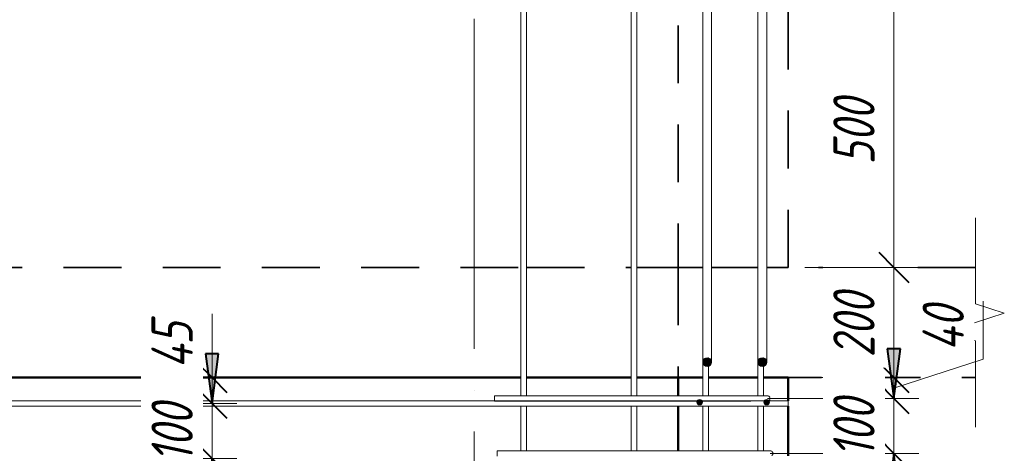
# Model space of a CAD drawing. Header units: millimetres. Extents: x -17509 to 45741, y 2835 to 27111.
# Tile 78 of 98: x 32777 to 34563, y 24762 to 25550. Entities that reach past the tile are written whole.
import ezdxf

# ---------------------------------------------------------------- set-up
doc = ezdxf.new("R2010")
doc.units = ezdxf.units.MM
for name, pattern in [('01 Штриховая _4 мм_', [180, 105, -75]), ('ADSK_Линия сетки', [750, 600, -75, 0, -75]), ('ADSK_Невидимые', [150, 90, -60])]:
    doc.linetypes.add(name, pattern=pattern)
for name, color, linetype, lineweight in [('A-____-____-DIMS', 211, 'Continuous', 9), ('A-____-____-DIMS-30', 211, 'Continuous', 9), ('A-____-NOTE-TEXT', 131, 'Continuous', 20), ('A-DETL-GENF-OTLN', 92, 'Continuous', 20), ('A-FLOR-____-HDLN', 190, 'ADSK_Невидимые', 20), ('A-FLOR-____-MCUT', 192, 'Continuous', 50), ('A-FLOR-____-OTLN', 192, 'Continuous', 20), ('A-WALL-____-MCUT', 113, 'Continuous', 50), ('A-WALL-____-OTLN', 113, 'Continuous', 20), ('S-GRID-____-OTLN', 1, 'Continuous', 9), ('S-RBAR-____-MCUT', 171, 'Continuous', 20), ('S-RBAR-____-OTLN', 171, 'Continuous', 100)]:
    doc.layers.add(name, color=color, linetype=linetype, lineweight=lineweight)
doc.styles.add('GOST Common_I_1', font='GOST Common Italic.ttf', dxfattribs={"width": 0.8, "height": 75})
doc.dimstyles.new('ADSK_Для_арматуры_Основной_2_5_мм_шаг_кол-во_Стрелки_точный', dxfattribs={"dimscale": 304.8, "dimtxt": 0.247469, "dimasz": 0.295276, "dimexe": 0.147638, "dimexo": 0.000484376, "dimgap": 0.03937, "dimtad": 1, "dimdec": 0, "dimlfac": 304.8, "dimdsep": 46, "dimtxsty": 'GOST Common_I_1', "dimsah": 1, "dimcen": 0.09, "dimdle": 0.147638, "dimazin": 0, "dimtfac": 1, "dimtdec": 4, "dimtix": 1, "dimtmove": 0, "dimatfit": 3, "dimfxl": 1, "dimtvp": 1, "dimtfill": 1, "dimtolj": 1, "dimtzin": 0, "dimarcsym": 2})
doc.dimstyles.new('ADSK_Округление_5мм__Узкий_', dxfattribs={"dimscale": 304.8, "dimtxt": 0.247469, "dimasz": 0.177165, "dimexe": 0.147638, "dimexo": 0.000322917, "dimgap": 0.03937, "dimtad": 1, "dimdec": 0, "dimlfac": 304.8, "dimrnd": 5, "dimdsep": 46, "dimtxsty": 'GOST Common_I_1', "dimblk1": 'OBLIQUE', "dimblk2": 'OBLIQUE', "dimsah": 1, "dimcen": 0.09, "dimdle": 0.147638, "dimazin": 0, "dimtfac": 1, "dimtdec": 4, "dimtix": 1, "dimtmove": 0, "dimatfit": 3, "dimfxl": 1, "dimtvp": 1, "dimtfill": 1, "dimtolj": 1, "dimtzin": 0, "dimlwd": 20, "dimlwe": 20, "dimarcsym": 2})
doc.dimstyles.new('ADSK_Округление_5мм__Узкий__1', dxfattribs={"dimscale": 304.8, "dimtxt": 0.247469, "dimasz": 0.177165, "dimexe": 0.147638, "dimexo": 0.000322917, "dimgap": 0.03937, "dimtad": 1, "dimdec": 0, "dimlfac": 304.8, "dimrnd": 5, "dimdsep": 46, "dimtxsty": 'GOST Common_I_1', "dimblk1": 'OBLIQUE', "dimblk2": 'OBLIQUE', "dimsah": 1, "dimcen": 0.09, "dimdle": 0.147638, "dimazin": 0, "dimtfac": 1, "dimtdec": 4, "dimtix": 1, "dimtmove": 1, "dimatfit": 3, "dimfxl": 1, "dimtvp": 1, "dimtfill": 1, "dimtolj": 1, "dimtzin": 0, "dimlwd": 20, "dimlwe": 20, "dimarcsym": 2})

# ---------------------------------------------------------------- blocks, each defined once
blk = doc.blocks.new('ADSK_Обрыв_Линия - ADSK_Обрыв_линия-1070728-КЖ1_Р_ВЭ8_Армирование_14')
at = {"layer": 'A-DETL-GENF-OTLN'}
for p, q in [((-49070, 22033.8), (-49070, 22100)), ((-49070, 21900), (-49070, 21967))]:
    blk.add_line(p, q, dxfattribs=at)
blk = doc.blocks.new('DIMBLOCK309-КЖ1_Р_ВЭ8_Армирование_14')
at = {"layer": 'A-____-____-DIMS-30', "lineweight": 40}
for p, q in [((34362.8, 24762), (34335.8, 24789)), ((34362.8, 24762), (34389.8, 24735)), ((34362.8, 22162), (34335.8, 22189)), ((34362.8, 22162), (34389.8, 22135))]:
    blk.add_line(p, q, dxfattribs=at)
at = {"layer": 'A-____-____-DIMS-30', "lineweight": 20}
for p, q in [((34362.8, 24762), (34138.2, 24762)), ((34362.8, 22162), (34362.8, 24762)), ((34362.8, 24762), (34407.8, 24762)), ((34362.8, 22162), (34138.2, 22162)), ((34362.8, 22162), (34407.8, 22162))]:
    blk.add_line(p, q, dxfattribs=at)
at = {"layer": 'A-____-____-DIMS-30', "color": 0, "lineweight": 20, "insert": (34252.8, 23377.6), "char_height": 75, "width": 202.507, "attachment_point": 1, "rotation": 90, "line_spacing_factor": 1.022761, "style": 'GOST Common_I_1', "bg_fill": 3, "box_fill_scale": 1.25, "bg_fill_color": 256, "bg_fill_true_color": 13158600, "bg_fill_transparency": 0}
blk.add_mtext('2600', dxfattribs=at)
blk = doc.blocks.new('_Oblique')
at = {"color": 0, "linetype": 'ByBlock', "lineweight": -2}
blk.add_line((-0.5, -0.5), (0.5, 0.5), dxfattribs=at)
blk = doc.blocks.new('DIMBLOCK310-КЖ1_Р_ВЭ8_Армирование_14')
at = {"layer": 'A-____-____-DIMS-30', "lineweight": 40}
for p, q in [((34362.8, 24862), (34335.8, 24889)), ((34362.8, 24862), (34389.8, 24835)), ((34362.8, 24762), (34335.8, 24789)), ((34362.8, 24762), (34389.8, 24735))]:
    blk.add_line(p, q, dxfattribs=at)
at = {"layer": 'A-____-____-DIMS-30', "lineweight": 20}
for p, q in [((34362.8, 24862), (34133.2, 24862)), ((34362.8, 24762), (34362.8, 24862)), ((34362.8, 24862), (34407.8, 24862)), ((34362.8, 24762), (34138.2, 24762)), ((34362.8, 24762), (34407.8, 24762))]:
    blk.add_line(p, q, dxfattribs=at)
at = {"layer": 'A-____-____-DIMS-30', "color": 0, "lineweight": 20, "insert": (34252.8, 24754.5), "char_height": 75, "width": 138.073, "attachment_point": 1, "rotation": 90, "line_spacing_factor": 1.022761, "style": 'GOST Common_I_1', "bg_fill": 3, "box_fill_scale": 1.25, "bg_fill_color": 256, "bg_fill_true_color": 13158600, "bg_fill_transparency": 0}
blk.add_mtext('100', dxfattribs=at)
blk = doc.blocks.new('DIMBLOCK311-КЖ1_Р_ВЭ8_Армирование_14')
at = {"layer": 'A-____-____-DIMS-30', "lineweight": 20}
for p, q in [((34524.8, 25039.1), (34524.8, 24933.3)), ((34524.8, 24933.3), (34362.8, 24881)), ((34362.8, 24900), (34201.2, 24900)), ((34362.8, 24862), (34362.8, 24900)), ((34362.8, 24900), (34407.8, 24900)), ((34362.8, 24862), (34133.2, 24862)), ((34362.8, 24862), (34407.8, 24862))]:
    blk.add_line(p, q, dxfattribs=at)
at = {"layer": 'A-____-____-DIMS-30', "lineweight": 40}
for p, q in [((34362.8, 24900), (34335.8, 24927)), ((34362.8, 24862), (34335.8, 24889)), ((34362.8, 24900), (34389.8, 24873)), ((34362.8, 24862), (34389.8, 24835))]:
    blk.add_line(p, q, dxfattribs=at)
at = {"layer": 'A-____-____-DIMS-30', "color": 0, "lineweight": 20, "insert": (34414.8, 24948.3), "char_height": 75, "width": 108.924, "attachment_point": 1, "rotation": 90, "line_spacing_factor": 1.022761, "style": 'GOST Common_I_1', "bg_fill": 3, "box_fill_scale": 1.25, "bg_fill_color": 256, "bg_fill_true_color": 13158600, "bg_fill_transparency": 0}
blk.add_mtext('40', dxfattribs=at)
blk = doc.blocks.new('DIMBLOCK312-КЖ1_Р_ВЭ8_Армирование_14')
at = {"layer": 'A-____-____-DIMS-30', "lineweight": 40}
for p, q in [((34362.8, 25100), (34335.8, 25127)), ((34362.8, 25100), (34389.8, 25073)), ((34362.8, 24900), (34335.8, 24927)), ((34362.8, 24900), (34389.8, 24873))]:
    blk.add_line(p, q, dxfattribs=at)
at = {"layer": 'A-____-____-DIMS-30', "lineweight": 20}
for p, q in [((34362.8, 25100), (34201.2, 25100)), ((34362.8, 24900), (34362.8, 25100)), ((34362.8, 25100), (34407.8, 25100)), ((34362.8, 24900), (34201.2, 24900)), ((34362.8, 24900), (34407.8, 24900))]:
    blk.add_line(p, q, dxfattribs=at)
at = {"layer": 'A-____-____-DIMS-30', "color": 0, "lineweight": 20, "insert": (34252.8, 24936.7), "char_height": 75, "width": 151.88, "attachment_point": 1, "rotation": 90, "line_spacing_factor": 1.022761, "style": 'GOST Common_I_1', "bg_fill": 3, "box_fill_scale": 1.25, "bg_fill_color": 256, "bg_fill_true_color": 13158600, "bg_fill_transparency": 0}
blk.add_mtext('200', dxfattribs=at)
blk = doc.blocks.new('DIMBLOCK313-КЖ1_Р_ВЭ8_Армирование_14')
at = {"layer": 'A-____-____-DIMS-30', "lineweight": 40}
for p, q in [((34362.8, 25600), (34335.8, 25627)), ((34362.8, 25600), (34389.8, 25573)), ((34362.8, 25100), (34335.8, 25127)), ((34362.8, 25100), (34389.8, 25073))]:
    blk.add_line(p, q, dxfattribs=at)
at = {"layer": 'A-____-____-DIMS-30', "lineweight": 20}
for p, q in [((34362.8, 25600), (33726.2, 25600)), ((34362.8, 25100), (34362.8, 25600)), ((34362.8, 25600), (34407.8, 25600)), ((34362.8, 25100), (34201.2, 25100)), ((34362.8, 25100), (34407.8, 25100))]:
    blk.add_line(p, q, dxfattribs=at)
at = {"layer": 'A-____-____-DIMS-30', "color": 0, "lineweight": 20, "insert": (34252.8, 25286.7), "char_height": 75, "width": 151.88, "attachment_point": 1, "rotation": 90, "line_spacing_factor": 1.022761, "style": 'GOST Common_I_1', "bg_fill": 3, "box_fill_scale": 1.25, "bg_fill_color": 256, "bg_fill_true_color": 13158600, "bg_fill_transparency": 0}
blk.add_mtext('500', dxfattribs=at)
blk = doc.blocks.new('DIMBLOCK332-КЖ1_Р_ВЭ8_Армирование_14')
at = {"layer": 'A-____-____-DIMS-30', "lineweight": 40}
for p, q in [((33125.7, 24753), (33098.7, 24780)), ((33125.7, 24753), (33152.7, 24726)), ((33125.7, 22153), (33098.7, 22180)), ((33125.7, 22153), (33152.7, 22126))]:
    blk.add_line(p, q, dxfattribs=at)
at = {"layer": 'A-____-____-DIMS-30', "lineweight": 20}
for p, q in [((33125.7, 24753), (33117.5, 24753)), ((33125.7, 22153), (33125.7, 24753)), ((33125.7, 24753), (33170.7, 24753)), ((33125.7, 22153), (33117.5, 22153)), ((33125.7, 22153), (33170.7, 22153))]:
    blk.add_line(p, q, dxfattribs=at)
at = {"layer": 'A-____-____-DIMS-30', "color": 0, "lineweight": 20, "insert": (33015.7, 23368.6), "char_height": 75, "width": 202.507, "attachment_point": 1, "rotation": 90, "line_spacing_factor": 1.022761, "style": 'GOST Common_I_1', "bg_fill": 3, "box_fill_scale": 1.25, "bg_fill_color": 256, "bg_fill_true_color": 13158600, "bg_fill_transparency": 0}
blk.add_mtext('2600', dxfattribs=at)
blk = doc.blocks.new('DIMBLOCK333-КЖ1_Р_ВЭ8_Армирование_14')
at = {"layer": 'A-____-____-DIMS-30', "lineweight": 40}
for p, q in [((33125.7, 24853), (33098.7, 24880)), ((33125.7, 24853), (33152.7, 24826)), ((33125.7, 24753), (33098.7, 24780)), ((33125.7, 24753), (33152.7, 24726))]:
    blk.add_line(p, q, dxfattribs=at)
at = {"layer": 'A-____-____-DIMS-30', "lineweight": 20}
for p, q in [((33125.7, 24853), (33117.5, 24853)), ((33125.7, 24753), (33125.7, 24853)), ((33125.7, 24853), (33170.7, 24853)), ((33125.7, 24753), (33117.5, 24753)), ((33125.7, 24753), (33170.7, 24753))]:
    blk.add_line(p, q, dxfattribs=at)
at = {"layer": 'A-____-____-DIMS-30', "color": 0, "lineweight": 20, "insert": (33015.7, 24745.5), "char_height": 75, "width": 138.073, "attachment_point": 1, "rotation": 90, "line_spacing_factor": 1.022761, "style": 'GOST Common_I_1', "bg_fill": 3, "box_fill_scale": 1.25, "bg_fill_color": 256, "bg_fill_true_color": 13158600, "bg_fill_transparency": 0}
blk.add_mtext('100', dxfattribs=at)
blk = doc.blocks.new('DIMBLOCK334-КЖ1_Р_ВЭ8_Армирование_14')
at = {"layer": 'A-____-____-DIMS-30', "lineweight": 20}
for p, q in [((33125.7, 25007.4), (33125.7, 24901.6)), ((33125.7, 24853), (33125.7, 24945)), ((33125.7, 24900), (33117.5, 24900)), ((33125.7, 24901.6), (33125.7, 24876.5)), ((33125.7, 24900), (33170.7, 24900)), ((33125.7, 24853), (33117.5, 24853)), ((33125.7, 24853), (33170.7, 24853))]:
    blk.add_line(p, q, dxfattribs=at)
at = {"layer": 'A-____-____-DIMS-30', "lineweight": 40}
for p, q in [((33125.7, 24900), (33098.7, 24927)), ((33125.7, 24900), (33152.7, 24873)), ((33125.7, 24853), (33098.7, 24880)), ((33125.7, 24853), (33152.7, 24826))]:
    blk.add_line(p, q, dxfattribs=at)
at = {"layer": 'A-____-____-DIMS-30', "color": 0, "lineweight": 20, "insert": (33015.7, 24916.6), "char_height": 75, "width": 108.924, "attachment_point": 1, "rotation": 90, "line_spacing_factor": 1.022761, "style": 'GOST Common_I_1', "bg_fill": 3, "box_fill_scale": 1.25, "bg_fill_color": 256, "bg_fill_true_color": 13158600, "bg_fill_transparency": 0}
blk.add_mtext('45', dxfattribs=at)
blk = doc.blocks.new('DIMBLOCK335-КЖ1_Р_ВЭ8_Армирование_14')
at = {"layer": 'A-____-____-DIMS-30', "lineweight": 40}
for points in [[(33125.7, 24853), (33137.5, 24943), (33113.8, 24943)], [(33125.7, 24753), (33113.8, 24663), (33137.5, 24663)], [(33125.7, 22153), (33137.5, 22243), (33113.8, 22243)]]:
    blk.add_hatch(color=256, dxfattribs=at).paths.add_polyline_path(points)
for p, q in [((33137.5, 24943), (33113.8, 24943)), ((33113.8, 24943), (33125.7, 24853)), ((33125.7, 24853), (33137.5, 24943)), ((33125.7, 24753), (33113.8, 24663)), ((33137.5, 24663), (33125.7, 24753)), ((33113.8, 24663), (33137.5, 24663)), ((33137.5, 22243), (33113.8, 22243)), ((33113.8, 22243), (33125.7, 22153)), ((33125.7, 22153), (33137.5, 22243))]:
    blk.add_line(p, q, dxfattribs=at)
at = {"layer": 'A-____-____-DIMS-30'}
for p, q in [((33125.7, 24853), (33107, 24853)), ((33125.7, 24853), (33170.7, 24853)), ((33125.7, 24753), (33107, 24753)), ((33125.7, 22108), (33125.7, 24753)), ((33125.7, 24753), (33170.7, 24753)), ((33125.7, 22153), (33107, 22153)), ((33125.7, 22153), (33170.7, 22153))]:
    blk.add_line(p, q, dxfattribs=at)
at = {"layer": 'A-____-____-DIMS-30', "color": 0, "insert": (33015.7, 23226.7), "char_height": 75, "width": 543.086, "attachment_point": 1, "rotation": 90, "line_spacing_factor": 1.022761, "style": 'GOST Common_I_1', "bg_fill": 3, "box_fill_scale": 1.25, "bg_fill_color": 256, "bg_fill_true_color": 13158600, "bg_fill_transparency": 0}
blk.add_mtext('200x13=2600', dxfattribs=at)
blk = doc.blocks.new('_None')
blk = doc.blocks.new('DIMBLOCK336-КЖ1_Р_ВЭ8_Армирование_14')
at = {"layer": 'A-____-____-DIMS-30', "lineweight": 40}
for points in [[(33125.7, 24853), (33137.5, 24943), (33113.8, 24943)], [(33125.7, 24753), (33113.8, 24663), (33137.5, 24663)]]:
    blk.add_hatch(color=256, dxfattribs=at).paths.add_polyline_path(points)
at = {"layer": 'A-____-____-DIMS-30'}
for p, q in [((33125.7, 24753), (33125.7, 25015.8)), ((33125.7, 24853), (33107, 24853)), ((33125.7, 24853), (33170.7, 24853)), ((33125.7, 24753), (33107, 24753)), ((33125.7, 24753), (33170.7, 24753))]:
    blk.add_line(p, q, dxfattribs=at)
at = {"layer": 'A-____-____-DIMS-30', "lineweight": 40}
for p, q in [((33137.5, 24943), (33113.8, 24943)), ((33113.8, 24943), (33125.7, 24853)), ((33125.7, 24853), (33137.5, 24943)), ((33125.7, 24753), (33113.8, 24663)), ((33137.5, 24663), (33125.7, 24753)), ((33113.8, 24663), (33137.5, 24663))]:
    blk.add_line(p, q, dxfattribs=at)
at = {"layer": 'A-____-____-DIMS-30', "color": 0, "insert": (33015.7, 24745.5), "char_height": 75, "width": 138.073, "attachment_point": 1, "rotation": 90, "line_spacing_factor": 1.022761, "style": 'GOST Common_I_1', "bg_fill": 3, "box_fill_scale": 1.25, "bg_fill_color": 256, "bg_fill_true_color": 13158600, "bg_fill_transparency": 0}
blk.add_mtext('100', dxfattribs=at)
blk = doc.blocks.new('DIMBLOCK339-КЖ1_Р_ВЭ8_Армирование_14')
at = {"layer": 'A-____-____-DIMS-30', "lineweight": 40}
for points in [[(34362.8, 24862), (34374.6, 24952), (34350.9, 24952)], [(34362.8, 24762), (34350.9, 24672), (34374.6, 24672)], [(34362.8, 22162), (34374.6, 22252), (34350.9, 22252)]]:
    blk.add_hatch(color=256, dxfattribs=at).paths.add_polyline_path(points)
for p, q in [((34374.6, 24952), (34350.9, 24952)), ((34350.9, 24952), (34362.8, 24862)), ((34362.8, 24862), (34374.6, 24952)), ((34362.8, 24762), (34350.9, 24672)), ((34374.6, 24672), (34362.8, 24762)), ((34350.9, 24672), (34374.6, 24672)), ((34374.6, 22252), (34350.9, 22252)), ((34350.9, 22252), (34362.8, 22162)), ((34362.8, 22162), (34374.6, 22252))]:
    blk.add_line(p, q, dxfattribs=at)
at = {"layer": 'A-____-____-DIMS-30'}
for p, q in [((34362.8, 24862), (34178.2, 24862)), ((34362.8, 24862), (34407.8, 24862)), ((34362.8, 24762), (34183.2, 24762)), ((34362.8, 22117), (34362.8, 24762)), ((34362.8, 24762), (34407.8, 24762)), ((34362.8, 22162), (34183.2, 22162)), ((34362.8, 22162), (34407.8, 22162))]:
    blk.add_line(p, q, dxfattribs=at)
at = {"layer": 'A-____-____-DIMS-30', "color": 0, "insert": (34252.8, 23235.7), "char_height": 75, "width": 543.086, "attachment_point": 1, "rotation": 90, "line_spacing_factor": 1.022761, "style": 'GOST Common_I_1', "bg_fill": 3, "box_fill_scale": 1.25, "bg_fill_color": 256, "bg_fill_true_color": 13158600, "bg_fill_transparency": 0}
blk.add_mtext('200x13=2600', dxfattribs=at)
blk = doc.blocks.new('DIMBLOCK340-КЖ1_Р_ВЭ8_Армирование_14')
at = {"layer": 'A-____-____-DIMS-30', "lineweight": 40}
for points in [[(34362.8, 24862), (34374.6, 24952), (34350.9, 24952)], [(34362.8, 24762), (34350.9, 24672), (34374.6, 24672)]]:
    blk.add_hatch(color=256, dxfattribs=at).paths.add_polyline_path(points)
at = {"layer": 'A-____-____-DIMS-30'}
for p, q in [((34362.8, 24762), (34362.8, 25024.8)), ((34362.8, 24862), (34178.2, 24862)), ((34362.8, 24862), (34407.8, 24862)), ((34362.8, 24762), (34183.2, 24762)), ((34362.8, 24762), (34407.8, 24762))]:
    blk.add_line(p, q, dxfattribs=at)
at = {"layer": 'A-____-____-DIMS-30', "lineweight": 40}
for p, q in [((34374.6, 24952), (34350.9, 24952)), ((34350.9, 24952), (34362.8, 24862)), ((34362.8, 24862), (34374.6, 24952)), ((34362.8, 24762), (34350.9, 24672)), ((34374.6, 24672), (34362.8, 24762)), ((34350.9, 24672), (34374.6, 24672))]:
    blk.add_line(p, q, dxfattribs=at)
at = {"layer": 'A-____-____-DIMS-30', "color": 0, "insert": (34252.8, 24754.5), "char_height": 75, "width": 138.073, "attachment_point": 1, "rotation": 90, "line_spacing_factor": 1.022761, "style": 'GOST Common_I_1', "bg_fill": 3, "box_fill_scale": 1.25, "bg_fill_color": 256, "bg_fill_true_color": 13158600, "bg_fill_transparency": 0}
blk.add_mtext('100', dxfattribs=at)

msp = doc.modelspace()

# ---------------------------------------------------------------- hatches: boundary and pattern name
at = {"layer": 'S-RBAR-____-MCUT'}
h = msp.add_hatch(color=256, dxfattribs=at)
edge = h.paths.add_edge_path()
edge.add_arc((34024.164, 24928.1298), 8, 0, 360)
for points in [[(34025.9441, 24920.3303), (34031.3717, 24924.6587), (34031.3717, 24931.6008), (34025.9441, 24935.9292), (34019.176, 24934.3844), (34016.164, 24928.1298), (34019.176, 24921.8751)], [(34125.9441, 24920.3303), (34131.3717, 24924.6587), (34131.3717, 24931.6008), (34125.9441, 24935.9292), (34119.176, 24934.3844), (34116.164, 24928.1298), (34119.176, 24921.8751)], [(34010.3355, 24850.1727), (34015.0908, 24853.6276), (34013.2745, 24859.2178), (34007.3966, 24859.2178), (34005.5802, 24853.6276)], [(34131.9924, 24850.1727), (34136.7477, 24853.6276), (34134.9313, 24859.2178), (34129.0535, 24859.2178), (34127.2371, 24853.6276), (34130.0732, 24851.567)]]:
    msp.add_hatch(color=256, dxfattribs=at).paths.add_polyline_path(points)
h = msp.add_hatch(color=256, dxfattribs=at)
edge = h.paths.add_edge_path()
edge.add_arc((34124.164, 24928.1298), 8, 0, 360)
h = msp.add_hatch(color=256, dxfattribs=at)
edge = h.paths.add_edge_path()
edge.add_arc((34010.3355, 24855.1727), 5, 0, 360)
h = msp.add_hatch(color=256, dxfattribs=at)
edge = h.paths.add_edge_path()
edge.add_arc((34131.9924, 24855.1727), 5, 0, 360)

# ---------------------------------------------------------------- linework, layer by layer
at = {"layer": 'A-____-NOTE-TEXT'}
for p, q in [((34511.1632, 25100), (34511.1632, 25190)), ((34511.1632, 25033.7852), (34563.1533, 25016.8926)), ((34563.1533, 25016.8926), (34511.1632, 25000)), ((34511.1632, 25000), (34459.2017, 24983.5)), ((34511.1632, 24967), (34459.2017, 24983.5)), ((34511.1632, 24900), (34511.1632, 24810))]:
    msp.add_line(p, q, dxfattribs=at)
at = {"layer": 'A-FLOR-____-HDLN', "linetype": '01 Штриховая _4 мм_', "lineweight": 35}
msp.add_line((33971.4232, 25100), (33971.4232, 24900), dxfattribs=at)
at = {"layer": 'A-FLOR-____-MCUT', "linetype": '01 Штриховая _4 мм_', "lineweight": 35}
for p, q in [((34016.164, 25100), (33971.1632, 25100)), ((33971.1632, 25100), (33971.1632, 24900)), ((34116.164, 25100), (34032.164, 25100)), ((34511.1632, 25100), (34132.164, 25100)), ((33971.1632, 24900), (34016.164, 24900)), ((34026.164, 24900), (34116.164, 24900)), ((34126.164, 24900), (34511.1632, 24900))]:
    msp.add_line(p, q, dxfattribs=at)
at = {"layer": 'A-FLOR-____-OTLN', "linetype": '01 Штриховая _4 мм_', "lineweight": 35}
for p, q in [((32496.1623, 25100), (33686.1623, 25100)), ((33696.1623, 25100), (33886.1623, 25100)), ((33896.1623, 25100), (33971.1632, 25100)), ((33686.1623, 24900), (32496.1623, 24900)), ((33886.1623, 24900), (33696.1623, 24900)), ((33971.1632, 24900), (33896.1623, 24900))]:
    msp.add_line(p, q, dxfattribs=at)
at = {"layer": 'A-WALL-____-MCUT', "linetype": '01 Штриховая _4 мм_', "lineweight": 35}
for p, q in [((33971.1632, 26980), (33971.1632, 25100)), ((34171.1632, 25100), (34171.1632, 26980)), ((33971.1632, 25100), (34016.164, 25100)), ((34032.164, 25100), (34116.164, 25100)), ((34132.164, 25100), (34171.1632, 25100))]:
    msp.add_line(p, q, dxfattribs=at)
at = {"layer": 'A-WALL-____-MCUT'}
for p, q in [((33971.1632, 24900), (33971.1632, 24867.0006)), ((34016.164, 24900), (33971.1632, 24900)), ((34116.164, 24900), (34026.164, 24900)), ((34171.1632, 24900), (34126.164, 24900)), ((34171.1632, 24858.0006), (34171.1632, 24900)), ((33971.1632, 24848.0006), (33971.1632, 24767.0006)), ((34171.1632, 24758.0006), (34171.1632, 24848.0006))]:
    msp.add_line(p, q, dxfattribs=at)
at = {"layer": 'A-WALL-____-OTLN', "linetype": '01 Штриховая _4 мм_', "lineweight": 35}
for p, q in [((32496.1623, 25100), (33686.1623, 25100)), ((33696.1623, 25100), (33886.1623, 25100)), ((33896.1623, 25100), (33971.1136, 25100))]:
    msp.add_line(p, q, dxfattribs=at)
at = {"layer": 'A-WALL-____-OTLN', "lineweight": 50}
for p, q in [((33686.1623, 24900), (32496.1623, 24900)), ((33886.1623, 24900), (33696.1623, 24900)), ((33971.1136, 24900), (33896.1623, 24900))]:
    msp.add_line(p, q, dxfattribs=at)
at = {"layer": 'S-GRID-____-OTLN', "linetype": 'ADSK_Линия сетки'}
msp.add_line((33601.1627, 21201.555), (33601.1627, 26980), dxfattribs=at)
at = {"layer": 'S-RBAR-____-MCUT'}
for p, q in [((34016.164, 24928.1298), (34016.164, 25098.4616)), ((34032.164, 24928.1298), (34032.164, 25098.4616)), ((34116.164, 24928.1298), (34116.164, 25098.4616)), ((34132.164, 24928.1298), (34132.164, 25098.4616)), ((34019.176, 24934.3844), (34016.164, 24928.1298)), ((34016.164, 24928.1298), (34019.176, 24921.8751)), ((34025.9441, 24935.9292), (34019.176, 24934.3844)), ((34031.3717, 24931.6008), (34025.9441, 24935.9292)), ((34025.9441, 24920.3303), (34031.3717, 24924.6587)), ((34031.3717, 24924.6587), (34031.3717, 24931.6008)), ((34119.176, 24934.3844), (34116.164, 24928.1298)), ((34116.164, 24928.1298), (34119.176, 24921.8751)), ((34125.9441, 24935.9292), (34119.176, 24934.3844)), ((34131.3717, 24931.6008), (34125.9441, 24935.9292)), ((34125.9441, 24920.3303), (34131.3717, 24924.6587)), ((34131.3717, 24924.6587), (34131.3717, 24931.6008)), ((34019.176, 24921.8751), (34025.9441, 24920.3303)), ((34119.176, 24921.8751), (34125.9441, 24920.3303)), ((34007.3966, 24859.2178), (34005.5802, 24853.6276)), ((34005.5802, 24853.6276), (34010.3355, 24850.1727)), ((34013.2745, 24859.2178), (34007.3966, 24859.2178)), ((34010.3355, 24850.1727), (34015.0908, 24853.6276)), ((34015.0908, 24853.6276), (34013.2745, 24859.2178)), ((34129.0535, 24859.2178), (34127.2371, 24853.6276)), ((34127.2371, 24853.6276), (34130.0732, 24851.567)), ((34134.9313, 24859.2178), (34129.0535, 24859.2178)), ((34130.0732, 24851.567), (34131.9924, 24850.1727)), ((34131.9924, 24850.1727), (34136.7477, 24853.6276)), ((34136.7477, 24853.6276), (34134.9313, 24859.2178))]:
    msp.add_line(p, q, dxfattribs=at)
for centre, radius in [((34024.164, 24928.1298), 8), ((34124.164, 24928.1298), 8), ((34010.3355, 24855.1727), 5), ((34131.9924, 24855.1727), 5)]:
    msp.add_circle(centre, radius, dxfattribs=at)
at = {"layer": 'S-RBAR-____-OTLN', "lineweight": 20}
for p, q in [((34016.164, 25104.3113), (34016.164, 26700.8862)), ((34032.164, 25104.3113), (34032.164, 26700.8862)), ((34116.164, 25104.3113), (34116.164, 26700.8862)), ((34132.164, 25104.3113), (34132.164, 26700.8862)), ((33886.1623, 24867.0006), (33886.1623, 26100.0006)), ((33896.1623, 24867.0006), (33896.1623, 26100.0006)), ((33686.1623, 24867.0006), (33686.1623, 25600.0006)), ((33696.1623, 24867.0006), (33696.1623, 25600.0006)), ((34016.164, 25098.4616), (34016.164, 25104.3113)), ((34032.164, 25098.4616), (34032.164, 25104.3113)), ((34116.164, 25098.4616), (34116.164, 25104.3113)), ((34132.164, 25098.4616), (34132.164, 25104.3113)), ((34016.164, 24867.0006), (34016.164, 24928.1298)), ((34026.164, 24867.0006), (34026.164, 24928.1298)), ((34116.164, 24867.0006), (34116.164, 24928.1298)), ((34126.164, 24867.0006), (34126.164, 24928.1298)), ((32001.1627, 24858.0006), (34171.1623, 24858.0006)), ((33638.1623, 24867.0006), (34103.1623, 24867.0006)), ((33638.1623, 24857.0006), (33638.1623, 24867.0006)), ((33638.1623, 24857.0006), (34103.1623, 24857.0006)), ((34133.1623, 24867.0006), (34103.1623, 24867.0006)), ((34171.1623, 24848.0006), (34171.1623, 24858.0006)), ((32001.1627, 24848.0006), (34171.1623, 24848.0006)), ((33686.1623, 24767.0006), (33686.1623, 24848.0006)), ((33696.1623, 24767.0006), (33696.1623, 24848.0006)), ((33886.1623, 24767.0006), (33886.1623, 24848.0006)), ((33896.1623, 24767.0006), (33896.1623, 24848.0006)), ((34016.164, 24767.0006), (34016.164, 24848.0006)), ((34026.164, 24767.0006), (34026.164, 24848.0006)), ((34116.164, 24767.0006), (34116.164, 24848.0006)), ((34126.164, 24767.0006), (34126.164, 24848.0006)), ((33643.1623, 24767.0006), (34108.1623, 24767.0006)), ((33643.1623, 24757.0006), (33643.1623, 24767.0006)), ((34138.1623, 24767.0006), (34108.1623, 24767.0006))]:
    msp.add_line(p, q, dxfattribs=at)
for centre, start, end in [((34133.1623, 24862.0006), 306.2320013, 90), ((34133.1623, 24862.0006), 30, 60), ((34133.1623, 24862.0006), 306.2320013, 330), ((34138.1623, 24762.0006), 306.2320013, 90), ((34138.1623, 24762.0006), 30, 60)]:
    msp.add_arc(centre, 5, start, end, dxfattribs=at)

# ---------------------------------------------------------------- block references
at = {"layer": 'A-DETL-GENF-OTLN'}
msp.add_blockref('ADSK_Обрыв_Линия - ADSK_Обрыв_линия-1070728-КЖ1_Р_ВЭ8_Армирование_14', (83581.1627, 3000), dxfattribs=at)

# ---------------------------------------------------------------- dimensions: what is measured, and where the dimension line sits
at = {"layer": 'A-____-____-DIMS', "lineweight": 20}
dim = msp.add_linear_dim(base=(33125.6649, 24753.0006), p1=(33087.4811, 22153.0006), p2=(33087.4811, 24753.0006), angle=90, dimstyle='ADSK_Округление_5мм__Узкий_', override={"dimpost": '<>', "dimfxl": 2600}, dxfattribs=at)
dim.commit()
dim.dimension.update_dxf_attribs({"geometry": 'DIMBLOCK332-КЖ1_Р_ВЭ8_Армирование_14', "text_midpoint": (33075.6819, 23453.0006)})

# ---------------------------------------------------------------- next in the draw order: dimensions: what is measured, and where the dimension line sits
for base, p1, p2, override, picture, middle in [((33125.6649, 24853.0006), (33087.4811, 24753.0006), (33087.4811, 24853.0006), {"dimpost": '<>', "dimfxl": 100}, 'DIMBLOCK333-КЖ1_Р_ВЭ8_Армирование_14', (33076.1649, 24803.0006)), ((34362.7668, 24762.0006), (34108.1623, 22162.0006), (34108.1623, 24762.0006), {"dimpost": '<>', "dimfxl": 2600}, 'DIMBLOCK309-КЖ1_Р_ВЭ8_Армирование_14', (34312.7839, 23462.0006))]:
    dim = msp.add_linear_dim(base=base, p1=p1, p2=p2, angle=90, dimstyle='ADSK_Округление_5мм__Узкий_', override=override, dxfattribs=at)
    dim.commit()
    dim.dimension.update_dxf_attribs({"geometry": picture, "text_midpoint": middle})

# ---------------------------------------------------------------- next in the draw order: dimensions: what is measured, and where the dimension line sits
dim = msp.add_linear_dim(base=(33125.6649, 24900), p1=(33087.4811, 24853.0006), p2=(33087.4811, 24900), angle=90, dimstyle='ADSK_Округление_5мм__Узкий__1', override={"dimpost": '<>', "dimfxl": 46.999427}, dxfattribs=at)
dim.commit()
dim.dimension.update_dxf_attribs({"geometry": 'DIMBLOCK334-КЖ1_Р_ВЭ8_Армирование_14', "text_midpoint": (33065.6528, 24971.0547), "dimtype": 160, "text_rotation": 90})
dim = msp.add_linear_dim(base=(34362.7668, 24862.0006), p1=(34108.1623, 24762.0006), p2=(34103.1623, 24862.0006), angle=90, dimstyle='ADSK_Округление_5мм__Узкий_', override={"dimpost": '<>', "dimfxl": 100.124922}, dxfattribs=at)
dim.commit()
dim.dimension.update_dxf_attribs({"geometry": 'DIMBLOCK310-КЖ1_Р_ВЭ8_Армирование_14', "text_midpoint": (34313.2668, 24812.0006)})

# ---------------------------------------------------------------- next in the draw order: dimensions: what is measured, and where the dimension line sits
dim = msp.add_linear_dim(base=(34362.7668, 24900), p1=(34103.1623, 24862.0006), p2=(34171.1632, 24900), angle=90, dimstyle='ADSK_Округление_5мм__Узкий__1', override={"dimpost": '<>', "dimfxl": 77.897875}, dxfattribs=at)
dim.commit()
dim.dimension.update_dxf_attribs({"geometry": 'DIMBLOCK311-КЖ1_Р_ВЭ8_Армирование_14', "text_midpoint": (34464.7547, 25002.764), "dimtype": 160, "text_rotation": 90})
at = {"layer": 'A-____-____-DIMS'}
dim = msp.add_linear_dim(base=(33125.664, 24753.0006), p1=(33062.0244, 22153.0006), p2=(33062.0244, 24753.0006), angle=90, text='200x13=2600', dimstyle='ADSK_Для_арматуры_Основной_2_5_мм_шаг_кол-во_Стрелки_точный', override={"dimpost": '<>', "dimblk1": 'None', "dimblk2": 'None', "dimsah": 1, "dimfxl": 2600}, dxfattribs=at)
dim.commit()
dim.dimension.update_dxf_attribs({"geometry": 'DIMBLOCK335-КЖ1_Р_ВЭ8_Армирование_14', "text_midpoint": (33076.164, 23453.0006)})

# ---------------------------------------------------------------- next in the draw order: dimensions: what is measured, and where the dimension line sits
at = {"layer": 'A-____-____-DIMS', "lineweight": 20}
dim = msp.add_linear_dim(base=(34362.7668, 25100), p1=(34171.1632, 24900), p2=(34171.1632, 25100), angle=90, dimstyle='ADSK_Округление_5мм__Узкий_', override={"dimpost": '<>', "dimfxl": 200}, dxfattribs=at)
dim.commit()
dim.dimension.update_dxf_attribs({"geometry": 'DIMBLOCK312-КЖ1_Р_ВЭ8_Армирование_14', "text_midpoint": (34313.2668, 25000)})
at = {"layer": 'A-____-____-DIMS'}
dim = msp.add_linear_dim(base=(33125.664, 24853.0006), p1=(33062.0244, 24753.0006), p2=(33062.0244, 24853.0006), angle=90, text='100', dimstyle='ADSK_Для_арматуры_Основной_2_5_мм_шаг_кол-во_Стрелки_точный', override={"dimpost": '<>', "dimblk1": 'None', "dimblk2": 'None', "dimsah": 1, "dimfxl": 100}, dxfattribs=at)
dim.commit()
dim.dimension.update_dxf_attribs({"geometry": 'DIMBLOCK336-КЖ1_Р_ВЭ8_Армирование_14', "text_midpoint": (33076.164, 24803.0006)})

# ---------------------------------------------------------------- next in the draw order: dimensions: what is measured, and where the dimension line sits
at = {"layer": 'A-____-____-DIMS', "lineweight": 20}
dim = msp.add_linear_dim(base=(34362.7668, 25600.0006), p1=(34171.1632, 25100), p2=(33696.1623, 25600.0006), angle=90, dimstyle='ADSK_Округление_5мм__Узкий_', override={"dimpost": '<>', "dimfxl": 689.656747}, dxfattribs=at)
dim.commit()
dim.dimension.update_dxf_attribs({"geometry": 'DIMBLOCK313-КЖ1_Р_ВЭ8_Армирование_14', "text_midpoint": (34313.2668, 25350.0003)})
at = {"layer": 'A-____-____-DIMS'}
dim = msp.add_linear_dim(base=(34362.7659, 24762.0006), p1=(34138.1623, 22162.0006), p2=(34138.1623, 24762.0006), angle=90, text='200x13=2600', dimstyle='ADSK_Для_арматуры_Основной_2_5_мм_шаг_кол-во_Стрелки_точный', override={"dimpost": '<>', "dimblk1": 'None', "dimblk2": 'None', "dimsah": 1, "dimfxl": 2600}, dxfattribs=at)
dim.commit()
dim.dimension.update_dxf_attribs({"geometry": 'DIMBLOCK339-КЖ1_Р_ВЭ8_Армирование_14', "text_midpoint": (34313.2659, 23462.0006)})

# ---------------------------------------------------------------- next in the draw order: dimensions: what is measured, and where the dimension line sits
dim = msp.add_linear_dim(base=(34362.7659, 24862.0006), p1=(34138.1623, 24762.0006), p2=(34133.1623, 24862.0006), angle=90, text='100', dimstyle='ADSK_Для_арматуры_Основной_2_5_мм_шаг_кол-во_Стрелки_точный', override={"dimpost": '<>', "dimblk1": 'None', "dimblk2": 'None', "dimsah": 1, "dimfxl": 100.124922}, dxfattribs=at)
dim.commit()
dim.dimension.update_dxf_attribs({"geometry": 'DIMBLOCK340-КЖ1_Р_ВЭ8_Армирование_14', "text_midpoint": (34313.2659, 24812.0006)})

doc.saveas('drawing.dxf')
